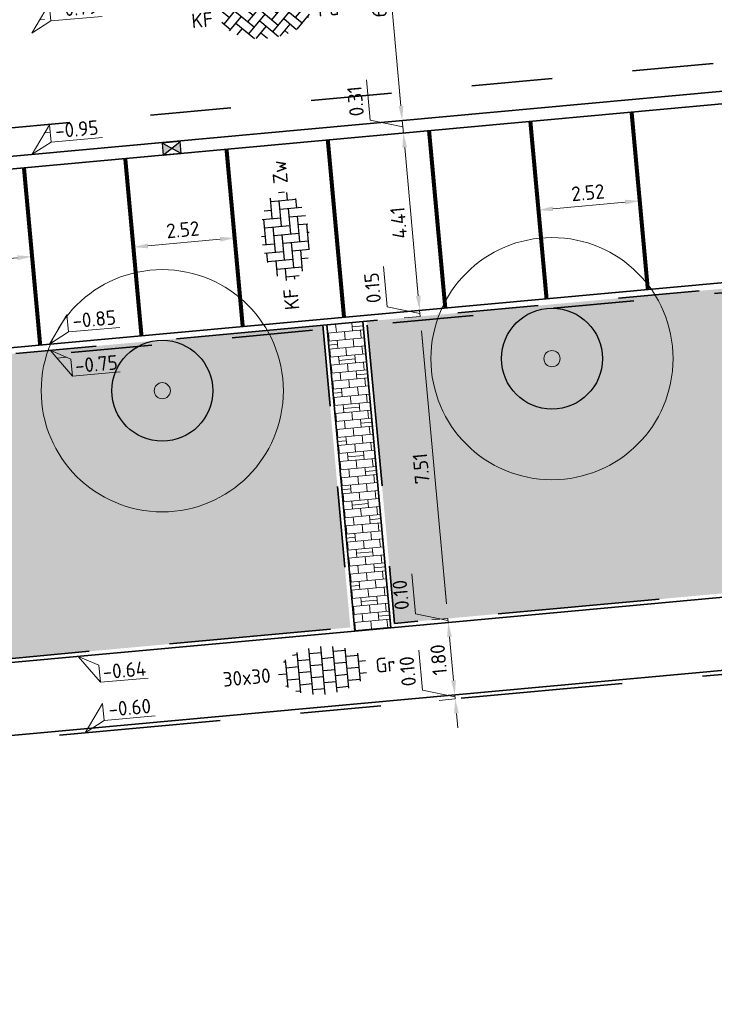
# Model space of a CAD drawing. Header units: metres. Extents: x 126075 to 126745, y 502461 to 502767.
# Tile 74 of 94: x 126603 to 126620, y 502689 to 502713. Entities that reach past the tile are written whole.
import ezdxf
from ezdxf.enums import TextEntityAlignment as Align

# ---------------------------------------------------------------- set-up
doc = ezdxf.new("R2010")
doc.units = ezdxf.units.M
doc.header["$PDSIZE"] = 1
for name, pattern in [('VH-OPSLUITBAND-SO', [10, 4, -2, 2, -2]), ('VH-TROTTOIRBAND-SO', [15, 5, -2, 2, -2, 2, -2]), ('VW-21-21_STREEP', [0.42, 0.21, -0.21]), ('ZZ-HIDDEN-SO', [4, 2, -2])]:
    doc.linetypes.add(name, pattern=pattern)
doc.layers.get('0').update_dxf_attribs({"linetype": 'CONTINUOUS'})
doc.layers.get('DEFPOINTS').update_dxf_attribs({"linetype": 'CONTINUOUS'})
for name, color, linetype, lineweight in [('B-WE-GR-BOOM-S', 90, 'CONTINUOUS', 18), ('B-XX-GR-BOOM-T25', 7, 'CONTINUOUS', 25), ('N-WE-GR-BEPLANTING-A-200', 92, 'CONTINUOUS', 18), ('N-WE-RI-HWA_KOLK-S-200', 154, 'CONTINUOUS', 25), ('N-WE-VH-GOOT_BSS_ACHTERKANT-G', 170, 'CONTINUOUS', 35), ('N-WE-VH-GOOT_BSS_VOORKANT-G', 170, 'CONTINUOUS', 35), ('N-WE-VH-HALFVERHARDING_GRASBETONSTEEN-A-200', 132, 'CONTINUOUS', 18), ('N-WE-VH-KANTOPSLUITING_BETONRUG-G', 7, 'ZZ-HIDDEN-SO', 35), ('N-WE-VH-KANTOPSLUITING_OPSLUITBAND_100X200-G', 150, 'VH-OPSLUITBAND-SO', 35), ('N-WE-VH-KANTOPSLUITING_TROTTOIRBAND_130X150_250-G', 210, 'VH-TROTTOIRBAND-SO', 35), ('N-WE-VH-KANTOPSLUITING_VOORKANTBAND-G', 50, 'CONTINUOUS', 35), ('N-WE-VH-MATERIAALGRENS-G', 7, 'ZZ-HIDDEN-SO', 35), ('N-WE-VH-OPENVERHARDING_BETONSTRAATSTEEN_KEIFORMAAT_ELLEBOOGVERBAND-S-200', 252, 'CONTINUOUS', 25), ('N-WE-VH-OPENVERHARDING_BETONSTRAATSTEEN_KEIFORMAAT_KEPERVERBAND-S-200', 252, 'CONTINUOUS', 25), ('N-WE-VH-OPENVERHARDING_TEGEL_300X300_DUN_HALFSTEENS-S-200', 252, 'CONTINUOUS', 25), ('N-WE-VW-MARKERING_PARKEERVAK-G', 7, 'VW-21-21_STREEP', 35), ('X-XX-AL-HOOGTELABEL-S-200', 7, 'CONTINUOUS', 18), ('X-XX-AL-M', 7, 'CONTINUOUS', 18)]:
    doc.layers.add(name, color=color, linetype=linetype, lineweight=lineweight)
doc.layers.add('vrije wortelruimte', color=4, linetype='CONTINUOUS', plot=False)
doc.styles.add('NLCS-ISO', font='NLCS-ISO.ttf')
doc.styles.add('NLCS-ISO-M200-T18', font='NLCS-ISO.ttf', dxfattribs={"height": 0.36})
doc.styles.add('NLCS-ISO-M200-T25', font='NLCS-ISO.ttf', dxfattribs={"height": 0.5})
doc.dimstyles.new('NLCS-M200-T18-PIJL_L2_H1', dxfattribs={"dimscale": 0.2, "dimtxt": 2.5, "dimasz": 1.8, "dimexe": 2, "dimexo": 2, "dimgap": 0.7, "dimtad": 1, "dimzin": 0, "dimdsep": 46, "dimtxsty": 'NLCS-ISO-M200-T18', "dimcen": 0, "dimdle": 2, "dimclrd": 256, "dimclre": 256, "dimclrt": 10, "dimadec": 1, "dimazin": 0, "dimtfac": 1, "dimtdec": 3, "dimtofl": 0, "dimtmove": 0, "dimatfit": 3, "dimfxl": 2, "dimfxlon": 1, "dimtfillclr": 256, "dimtolj": 1, "dimtzin": 0, "dimlwd": -1, "dimlwe": -1, "dimarcsym": 0})
pattern_1 = [(81.8131, (126553.07872, 502551.82295), (-0.18151854, 0.14277374), [0.0577352, -0.1732052]), (141.8131, (126553.07872, 502551.82295), (-0.21440496, -0.0858128), [0.0577352, -0.1732052]), (291.8131, (126553.07872, 502551.82295), (0.18151848, -0.142773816), [0.05, -0.35])]
pattern_2 = [(0, (0, 0), (0, 6.985), [5.08, -1.905]), (90, (0, 0), (-6.985, 4e-16), [5.08, -1.905])]

# ---------------------------------------------------------------- blocks, each defined once
blk = doc.blocks.new('B-SGR-BOOM_3E')
blk.add_circle((0, 0), 3)
at = {"linetype": 'Continuous'}
blk.add_circle((0, 0), 0.2, dxfattribs=at)
at = {"layer": 'vrije wortelruimte'}
blk.add_circle((0, 0), 1.25, dxfattribs=at)
at = {"layer": 'B-XX-GR-BOOM-T25', "style": 'NLCS-ISO-M200-T25'}
blk.add_attdef('SOORT', text='', height=0.5, dxfattribs=at).set_placement((0, -1.338), align=Align.MIDDLE_CENTER)
blk = doc.blocks.new('SVH-BSS_KEIFORMAAT_KEPER-SO')
for p, q in [((-2.62, 2.62), (-1.48, 1.48)), ((-2.23, 0.74), (0.01, 2.97)), ((-2.23, 2.23), (-1.61, 2.85)), ((-0.01, 2.97), (1.48, 1.48)), ((0.74, 2.23), (1.39, 2.88)), ((0.74, 0.74), (2.62, 2.62)), ((-5.2, 0.74), (-3.76, 2.18)), ((-5.2, -0.74), (-2.97, 1.48)), ((-4.61, 1.64), (-4.45, 1.48)), ((-3.7, 2.21), (-1.48, 0)), ((-2.23, -0.74), (0, 1.48)), ((-0.74, 2.23), (1.48, 0)), ((0.74, -0.74), (2.97, 1.48)), ((2.23, 2.23), (4.45, 0)), ((3.71, 0.74), (4.61, 1.64)), ((3.76, 2.18), (4.45, 1.48)), ((3.76, 2.18), (4.45, 1.48)), ((-5.3, 0.84), (-4.45, 0)), ((-4.61, -1.64), (-2.97, 0)), ((-3.71, 0.74), (-1.48, -1.48)), ((-2.23, -2.23), (0, 0)), ((-0.74, 0.74), (1.48, -1.48)), ((0.74, -2.23), (2.97, 0)), ((2.23, 0.74), (4.45, -1.48)), ((3.71, -0.74), (5.3, 0.84)), ((5.2, 0.74), (5.45, 0.49)), ((-5.45, -0.49), (-4.45, -1.48)), ((-3.71, -0.74), (-1.61, -2.85)), ((-0.74, -0.74), (1.39, -2.88)), ((2.23, -0.74), (3.7, -2.21)), ((3.76, -2.18), (5.45, -0.49)), ((5.2, -0.74), (5.3, -0.84)), ((-3.7, -2.21), (-2.97, -1.48)), ((-1.39, -2.88), (0, -1.48)), ((-0.74, -2.23), (0.01, -2.97)), ((1.61, -2.85), (2.97, -1.48)), ((2.23, -2.23), (2.62, -2.62)), ((-0.01, -2.97), (0, -2.97))]:
    blk.add_line(p, q)
at = {"style": 'NLCS-ISO'}
blk.add_attdef('FORMAAT', text='', height=1.8, dxfattribs=at).set_placement((-6.53, 0), align=Align.MIDDLE_RIGHT)
blk.add_attdef('KLEUR', text='', height=1.8, dxfattribs=at).set_placement((6.53, 0), align=Align.MIDDLE_LEFT)
at = {"style": 'NLCS-ISO', "flags": 1}
blk.add_attdef('FUNCTIE', text='', height=1.8, dxfattribs=at).set_placement((0, -3.98), align=Align.TOP_CENTER)
blk = doc.blocks.new('SVH-BSS_KEIFORMAAT_ELLEBOOG-SO')
for p, q in [((-3.04, 2.49), (-1.87, 2.49)), ((-2.92, 2.49), (-2.92, -0.66)), ((-1.87, 2.81), (-1.87, 0.39)), ((-0.82, 2.94), (-0.82, 1.44)), ((-0.82, 2.49), (2.33, 2.49)), ((0.23, 2.97), (0.23, 2.49)), ((1.28, 2.49), (1.28, -0.66)), ((2.33, 2.7), (2.33, 0.39)), ((-4.84, 1.44), (-2.92, 1.44)), ((-3.97, 1.44), (-3.97, -1.71)), ((-1.87, 1.44), (1.28, 1.44)), ((0.23, 1.44), (0.23, -1.71)), ((2.33, 1.44), (4.84, 1.44)), ((3.38, 2.35), (3.38, 1.44)), ((4.43, 1.44), (4.43, -1.71)), ((-5.48, 0.39), (-3.97, 0.39)), ((-5.02, 0.39), (-5.02, -1.24)), ((-2.92, 0.39), (0.23, 0.39)), ((-0.82, 0.39), (-0.82, -2.76)), ((1.28, 0.39), (4.43, 0.39)), ((3.38, 0.39), (3.38, -2.35)), ((5.48, 0.39), (5.48, -0.39)), ((-5.39, -0.66), (-5.02, -0.66)), ((-3.97, -0.66), (-0.82, -0.66)), ((-1.87, -0.66), (-1.87, -2.8)), ((0.23, -0.66), (3.38, -0.66)), ((2.33, -0.66), (2.33, -2.71)), ((4.43, -0.66), (5.39, -0.66)), ((-4.52, -1.71), (-1.87, -1.71)), ((-2.92, -1.71), (-2.92, -2.53)), ((-0.82, -1.71), (2.33, -1.71)), ((1.28, -1.71), (1.28, -2.9)), ((3.38, -1.71), (4.52, -1.71)), ((-1.87, -2.76), (1.28, -2.76)), ((0.23, -2.76), (0.23, -2.97))]:
    blk.add_line(p, q)
at = {"style": 'NLCS-ISO'}
blk.add_attdef('FORMAAT', text='', height=1.8, dxfattribs=at).set_placement((-6.53, 0), align=Align.MIDDLE_RIGHT)
blk.add_attdef('KLEUR', text='', height=1.8, dxfattribs=at).set_placement((6.53, 0), align=Align.MIDDLE_LEFT)
at = {"style": 'NLCS-ISO', "flags": 1}
blk.add_attdef('FUNCTIE', text='', height=1.8, dxfattribs=at).set_placement((0, -3.98), align=Align.TOP_CENTER)
blk = doc.blocks.new('SVH-TEGEL_300X300_DUN_HALFST-SO')
for p, q in [((-3, -2.5), (-3, 2.5)), ((-1.5, -2.86), (-1.5, 2.86)), ((0, -2.98), (0, 2.98)), ((1.5, -2.86), (1.5, 2.86)), ((3, -2.5), (3, 2.5)), ((-4.77, 1.5), (-4.5, 1.5)), ((-4.5, -1.73), (-4.5, 1.73)), ((-3.61, 2.25), (-3, 2.25)), ((-3, 1.5), (-1.5, 1.5)), ((-1.5, 2.25), (0, 2.25)), ((0, 1.5), (1.5, 1.5)), ((1.5, 2.25), (3, 2.25)), ((3, 1.5), (4.5, 1.5)), ((4.5, -1.73), (4.5, 1.73)), ((-5.53, 0), (-4.5, 0)), ((-4.5, 0.75), (-3, 0.75)), ((-3, 0), (-1.5, 0)), ((-1.5, 0.75), (0, 0.75)), ((0, 0), (1.5, 0)), ((1.5, 0.75), (3, 0.75)), ((3, 0), (4.5, 0)), ((4.5, 0.75), (5.35, 0.75)), ((-4.5, -0.75), (-3, -0.75)), ((-1.5, -0.75), (0, -0.75)), ((1.5, -0.75), (3, -0.75)), ((4.5, -0.75), (5.35, -0.75)), ((-4.77, -1.5), (-4.5, -1.5)), ((-3.61, -2.25), (-3, -2.25)), ((-3, -1.5), (-1.5, -1.5)), ((-1.5, -2.25), (0, -2.25)), ((0, -1.5), (1.5, -1.5)), ((1.5, -2.25), (3, -2.25)), ((3, -1.5), (4.5, -1.5))]:
    blk.add_line(p, q)
at = {"style": 'NLCS-ISO'}
blk.add_attdef('FORMAAT', text='', height=1.8, dxfattribs=at).set_placement((-6.53, 0), align=Align.MIDDLE_RIGHT)
blk.add_attdef('KLEUR', text='', height=1.8, dxfattribs=at).set_placement((6.53, 0), align=Align.MIDDLE_LEFT)
at = {"style": 'NLCS-ISO', "flags": 1}
blk.add_attdef('FUNCTIE', text='', height=1.8, dxfattribs=at).set_placement((0, -3.98), align=Align.TOP_CENTER)
blk = doc.blocks.new('*D69')
at = {"layer": 'DEFPOINTS', "color": 0, "transparency": 16777216}
for p in [(126619.89, 502699.038), (126613.655, 502698.468), (126620.054, 502697.246)]:
    blk.add_point(p, dxfattribs=at)
at = {"layer": 'X-XX-AL-M', "transparency": 16777216}
for p, q in [((126614.053, 502698.504), (126613.256, 502698.431)), ((126613.786, 502697.033), (126613.688, 502698.109)), ((126614.217, 502696.711), (126613.421, 502696.639))]:
    blk.add_line(p, q, dxfattribs=at)
for points in [[(126613.628, 502698.104), (126613.747, 502698.114), (126613.655, 502698.468)], [(126613.726, 502697.028), (126613.846, 502697.039), (126613.819, 502696.675)]]:
    blk.add_solid(points, dxfattribs=at)
at = {"layer": 'X-XX-AL-M', "color": 10, "transparency": 16777216, "insert": (126613.418, 502697.542), "char_height": 0.36, "attachment_point": 5, "rotation": 95.23, "style": 'NLCS-ISO-M200-T18'}
blk.add_mtext('\\A1;1.80', dxfattribs=at)
blk = doc.blocks.new('*D80')
at = {"layer": 'DEFPOINTS', "color": 0, "transparency": 16777216}
for p in [(126619.89, 502699.038), (126613.646, 502698.567), (126613.658, 502698.568)]:
    blk.add_point(p, dxfattribs=at)
at = {"layer": 'X-XX-AL-M', "transparency": 16777216}
for p, q in [((126612.842, 502698.681), (126612.751, 502699.677)), ((126613.613, 502698.926), (126613.58, 502699.284)), ((126613.65, 502698.517), (126612.842, 502698.681)), ((126613.646, 502698.567), (126613.247, 502698.531)), ((126614.053, 502698.504), (126613.256, 502698.431)), ((126613.655, 502698.468), (126613.646, 502698.567)), ((126613.688, 502698.109), (126613.72, 502697.751))]:
    blk.add_line(p, q, dxfattribs=at)
for points in [[(126613.553, 502698.92), (126613.673, 502698.931), (126613.646, 502698.567)], [(126613.628, 502698.104), (126613.747, 502698.114), (126613.655, 502698.468)]]:
    blk.add_solid(points, dxfattribs=at)
at = {"layer": 'X-XX-AL-M', "color": 10, "transparency": 16777216, "insert": (126612.478, 502699.15), "char_height": 0.36, "attachment_point": 5, "rotation": 95.23, "style": 'NLCS-ISO-M200-T18'}
blk.add_mtext('\\A1;0.10', dxfattribs=at)
blk = doc.blocks.new('*D81')
at = {"layer": 'DEFPOINTS', "color": 0, "transparency": 16777216}
for p in [(126612.961, 502706.051), (126612.973, 502706.052), (126613.658, 502698.568)]:
    blk.add_point(p, dxfattribs=at)
at = {"layer": 'X-XX-AL-M', "transparency": 16777216}
for p, q in [((126612.961, 502706.051), (126612.562, 502706.014)), ((126613.613, 502698.926), (126612.994, 502705.692)), ((126613.646, 502698.567), (126613.247, 502698.531))]:
    blk.add_line(p, q, dxfattribs=at)
for points in [[(126612.934, 502705.687), (126613.053, 502705.698), (126612.961, 502706.051)], [(126613.553, 502698.92), (126613.673, 502698.931), (126613.646, 502698.567)]]:
    blk.add_solid(points, dxfattribs=at)
at = {"layer": 'X-XX-AL-M', "color": 10, "transparency": 16777216, "insert": (126612.985, 502702.28), "char_height": 0.36, "attachment_point": 5, "rotation": 95.23, "style": 'NLCS-ISO-M200-T18'}
blk.add_mtext('\\A1;7.51', dxfattribs=at)
blk = doc.blocks.new('*D82')
at = {"layer": 'DEFPOINTS', "color": 0, "transparency": 16777216}
for p in [(126612.947, 502706.2), (126612.959, 502706.201), (126612.973, 502706.052)]:
    blk.add_point(p, dxfattribs=at)
at = {"layer": 'X-XX-AL-M', "transparency": 16777216}
for p, q in [((126612.146, 502706.289), (126612.054, 502707.285)), ((126612.914, 502706.559), (126612.881, 502706.917)), ((126612.954, 502706.125), (126612.146, 502706.289)), ((126612.947, 502706.2), (126612.549, 502706.164)), ((126612.961, 502706.051), (126612.947, 502706.2)), ((126612.961, 502706.051), (126612.562, 502706.014)), ((126612.994, 502705.692), (126613.026, 502705.334))]:
    blk.add_line(p, q, dxfattribs=at)
for points in [[(126612.854, 502706.553), (126612.974, 502706.564), (126612.947, 502706.2)], [(126612.934, 502705.687), (126613.053, 502705.698), (126612.961, 502706.051)]]:
    blk.add_solid(points, dxfattribs=at)
at = {"layer": 'X-XX-AL-M', "color": 10, "transparency": 16777216, "insert": (126611.781, 502706.758), "char_height": 0.36, "attachment_point": 5, "rotation": 95.23, "style": 'NLCS-ISO-M200-T18'}
blk.add_mtext('\\A1;0.15', dxfattribs=at)
blk = doc.blocks.new('*D83')
at = {"layer": 'DEFPOINTS', "color": 0, "transparency": 16777216}
for p in [(126612.545, 502710.592), (126612.557, 502710.593), (126612.959, 502706.201)]:
    blk.add_point(p, dxfattribs=at)
at = {"layer": 'X-XX-AL-M', "transparency": 16777216}
for p, q in [((126612.545, 502710.592), (126612.147, 502710.555)), ((126612.914, 502706.559), (126612.578, 502710.233)), ((126612.947, 502706.2), (126612.549, 502706.164))]:
    blk.add_line(p, q, dxfattribs=at)
for points in [[(126612.518, 502710.228), (126612.638, 502710.239), (126612.545, 502710.592)], [(126612.854, 502706.553), (126612.974, 502706.564), (126612.947, 502706.2)]]:
    blk.add_solid(points, dxfattribs=at)
at = {"layer": 'X-XX-AL-M', "color": 10, "transparency": 16777216, "insert": (126612.427, 502708.367), "char_height": 0.36, "attachment_point": 5, "rotation": 95.23, "style": 'NLCS-ISO-M200-T18'}
blk.add_mtext('\\A1;4.41', dxfattribs=at)
blk = doc.blocks.new('*D84')
at = {"layer": 'DEFPOINTS', "color": 0, "transparency": 16777216}
for p in [(126612.516, 502710.905), (126612.622, 502710.915), (126612.557, 502710.593)]:
    blk.add_point(p, dxfattribs=at)
at = {"layer": 'X-XX-AL-M', "transparency": 16777216}
for p, q in [((126611.722, 502710.913), (126611.631, 502711.908)), ((126612.483, 502711.264), (126612.451, 502711.622)), ((126612.531, 502710.749), (126611.722, 502710.913)), ((126612.516, 502710.905), (126612.118, 502710.869)), ((126612.545, 502710.592), (126612.516, 502710.905)), ((126612.545, 502710.592), (126612.147, 502710.555)), ((126612.578, 502710.233), (126612.611, 502709.875))]:
    blk.add_line(p, q, dxfattribs=at)
for points in [[(126612.424, 502711.258), (126612.543, 502711.269), (126612.516, 502710.905)], [(126612.518, 502710.228), (126612.638, 502710.239), (126612.545, 502710.592)]]:
    blk.add_solid(points, dxfattribs=at)
at = {"layer": 'X-XX-AL-M', "color": 10, "transparency": 16777216, "insert": (126611.358, 502711.381), "char_height": 0.36, "attachment_point": 5, "rotation": 95.23, "style": 'NLCS-ISO-M200-T18'}
blk.add_mtext('\\A1;0.31', dxfattribs=at)
blk = doc.blocks.new('*D85')
at = {"layer": 'DEFPOINTS', "color": 0, "transparency": 16777216}
for p in [(126611.844, 502716.868), (126611.969, 502716.879), (126612.622, 502710.915)]:
    blk.add_point(p, dxfattribs=at)
at = {"layer": 'X-XX-AL-M', "transparency": 16777216}
for p, q in [((126611.969, 502716.879), (126612.368, 502716.916)), ((126612.483, 502711.264), (126612.002, 502716.521)), ((126612.516, 502710.905), (126612.118, 502710.869))]:
    blk.add_line(p, q, dxfattribs=at)
for points in [[(126611.943, 502716.515), (126612.062, 502716.526), (126611.969, 502716.879)], [(126612.424, 502711.258), (126612.543, 502711.269), (126612.516, 502710.905)]]:
    blk.add_solid(points, dxfattribs=at)
at = {"layer": 'X-XX-AL-M', "color": 10, "transparency": 16777216, "insert": (126611.924, 502713.863), "char_height": 0.36, "attachment_point": 5, "rotation": 95.23, "style": 'NLCS-ISO-M200-T18'}
blk.add_mtext('\\A1;6.00', dxfattribs=at)
blk = doc.blocks.new('*D86')
at = {"layer": 'DEFPOINTS', "color": 0, "transparency": 16777216}
for p in [(126620.054, 502697.246), (126613.828, 502696.575), (126613.835, 502696.576)]:
    blk.add_point(p, dxfattribs=at)
at = {"layer": 'X-XX-AL-M', "transparency": 16777216}
for p, q in [((126613.015, 502696.789), (126612.924, 502697.785)), ((126613.786, 502697.033), (126613.753, 502697.392)), ((126613.823, 502696.625), (126613.015, 502696.789)), ((126614.217, 502696.711), (126613.421, 502696.639)), ((126613.828, 502696.575), (126613.43, 502696.539)), ((126613.819, 502696.675), (126613.828, 502696.575)), ((126613.861, 502696.217), (126613.894, 502695.858))]:
    blk.add_line(p, q, dxfattribs=at)
for points in [[(126613.726, 502697.028), (126613.846, 502697.039), (126613.819, 502696.675)], [(126613.801, 502696.211), (126613.921, 502696.222), (126613.828, 502696.575)]]:
    blk.add_solid(points, dxfattribs=at)
at = {"layer": 'X-XX-AL-M', "color": 10, "transparency": 16777216, "insert": (126612.651, 502697.258), "char_height": 0.36, "attachment_point": 5, "rotation": 95.23, "style": 'NLCS-ISO-M200-T18'}
blk.add_mtext('\\A1;0.10', dxfattribs=at)
blk = doc.blocks.new('*D141')
at = {"layer": 'DEFPOINTS', "color": 0, "transparency": 16777216}
for p in [(126603.344, 502707.535), (126600.573, 502707.282), (126600.573, 502707.282)]:
    blk.add_point(p, dxfattribs=at)
at = {"layer": 'X-XX-AL-M', "transparency": 16777216}
for p, q in [((126603.344, 502707.535), (126603.308, 502707.934)), ((126602.986, 502707.503), (126600.932, 502707.315)), ((126600.573, 502707.282), (126600.61, 502706.883))]:
    blk.add_line(p, q, dxfattribs=at)
for points in [[(126602.98, 502707.562), (126602.991, 502707.443), (126603.344, 502707.535)], [(126600.926, 502707.374), (126600.937, 502707.255), (126600.573, 502707.282)]]:
    blk.add_solid(points, dxfattribs=at)
at = {"layer": 'X-XX-AL-M', "color": 10, "transparency": 16777216, "insert": (126601.93, 502707.727), "char_height": 0.36, "attachment_point": 5, "rotation": 5.2298, "style": 'NLCS-ISO-M200-T18'}
blk.add_mtext('\\A1;2.78', dxfattribs=at)
blk = doc.blocks.new('*D142')
at = {"layer": 'DEFPOINTS', "color": 0, "transparency": 16777216}
for p in [(126618.401, 502708.914), (126618.401, 502708.914), (126615.892, 502708.684)]:
    blk.add_point(p, dxfattribs=at)
at = {"layer": 'X-XX-AL-M', "transparency": 16777216}
for p, q in [((126618.401, 502708.914), (126618.365, 502709.312)), ((126615.892, 502708.684), (126615.855, 502709.082)), ((126616.25, 502708.717), (126618.043, 502708.881))]:
    blk.add_line(p, q, dxfattribs=at)
for points in [[(126618.037, 502708.941), (126618.048, 502708.821), (126618.401, 502708.914)], [(126616.245, 502708.776), (126616.256, 502708.657), (126615.892, 502708.684)]]:
    blk.add_solid(points, dxfattribs=at)
at = {"layer": 'X-XX-AL-M', "color": 10, "transparency": 16777216, "insert": (126617.117, 502709.117), "char_height": 0.36, "attachment_point": 5, "rotation": 5.2298, "style": 'NLCS-ISO-M200-T18'}
blk.add_mtext('\\A1;2.52', dxfattribs=at)
blk = doc.blocks.new('*D148')
at = {"layer": 'DEFPOINTS', "color": 0, "transparency": 16777216}
for p in [(126608.363, 502707.995), (126608.363, 502707.995), (126605.854, 502707.765)]:
    blk.add_point(p, dxfattribs=at)
at = {"layer": 'X-XX-AL-M', "transparency": 16777216}
for p, q in [((126605.854, 502707.765), (126605.817, 502708.163)), ((126606.212, 502707.798), (126608.005, 502707.962)), ((126608.363, 502707.995), (126608.4, 502707.596))]:
    blk.add_line(p, q, dxfattribs=at)
for points in [[(126607.999, 502708.022), (126608.01, 502707.902), (126608.363, 502707.995)], [(126606.207, 502707.858), (126606.218, 502707.738), (126605.854, 502707.765)]]:
    blk.add_solid(points, dxfattribs=at)
at = {"layer": 'X-XX-AL-M', "color": 10, "transparency": 16777216, "insert": (126607.079, 502708.199), "char_height": 0.36, "attachment_point": 5, "rotation": 5.2298, "style": 'NLCS-ISO-M200-T18'}
blk.add_mtext('\\A1;2.52', dxfattribs=at)
blk = doc.blocks.new('SRI-KOLK_STRAAT-SO')
h = blk.add_hatch(color=256)
h.dxf.hatch_style = 1
h.paths.add_polyline_path([(-1.125, 1.5), (-1.125, 0), (0, 0.75)])
h.paths.add_polyline_path([(1.125, 1.5), (0, 0.75), (1.125, 0)])
for p, q in [((-1.125, 0), (1.125, 1.5)), ((1.125, 0), (-1.125, 1.5))]:
    blk.add_line(p, q)
blk.add_lwpolyline([(-1.125, 0), (1.125, 0), (1.125, 1.5), (-1.125, 1.5)], close=True)
blk = doc.blocks.new('SZZ-HOOGTELABEL_02-SO')
h = blk.add_hatch()
h.set_pattern_fill('ANGLE', color=256)
h.set_pattern_definition(pattern_2)
h.paths.add_polyline_path([(2.46, 3.44), (0, 0), (2.46, 1.31)])
for p, q in [((2.46, 3.44), (0, 0)), ((2.46, 1.31), (2.46, 3.44)), ((0, 0), (2.46, 1.31)), ((8.84, 1.31), (2.46, 1.31))]:
    blk.add_line(p, q)
at = {"style": 'NLCS-ISO'}
blk.add_attdef('...', text='', height=1.8, dxfattribs=at).set_placement((5.77, 2.62), align=Align.MIDDLE)
blk = doc.blocks.new('SZZ-HOOGTELABEL_04-SO')
h = blk.add_hatch()
h.set_pattern_fill('ANGLE', color=256)
h.set_pattern_definition(pattern_2)
h.paths.add_polyline_path([(2.46, -1.31), (0, 0), (2.46, -3.44)])
for p, q in [((0, 0), (2.46, -1.31)), ((2.46, -3.44), (0, 0)), ((2.46, -1.31), (2.46, -3.44)), ((8.4, -3.44), (2.46, -3.44))]:
    blk.add_line(p, q)
at = {"style": 'NLCS-ISO'}
blk.add_attdef('...', text='', height=1.8, dxfattribs=at).set_placement((5.55, -2.2), align=Align.MIDDLE)

msp = doc.modelspace()

# ---------------------------------------------------------------- hatches: boundary and pattern name
at = {"layer": 'N-WE-GR-BEPLANTING-A-200', "transparency": 33554559}
h = msp.add_hatch(dxfattribs=at)
h.set_pattern_fill('AGR-BEPLANTING_SOORT_01-SO', color=256, scale=0.2, pattern_type=2)
h.set_pattern_definition(pattern_1)
edge = h.paths.add_edge_path()
edge.add_line((126600.235, 502709.329), (126599.937, 502709.302))
edge.add_line((126599.937, 502709.302), (126599.909, 502709.6))
edge.add_arc((126600.351, 502704.77), 4.85, 95.2298, 185.2335)
edge.add_line((126595.522, 502704.327), (126596.191, 502697.019))
edge.add_line((126596.191, 502697.019), (126596.788, 502697.074))
edge.add_line((126596.788, 502697.074), (126596.793, 502697.023))
edge.add_line((126596.793, 502697.023), (126611.231, 502698.345))
edge.add_line((126611.231, 502698.345), (126610.546, 502705.83))
edge.add_line((126610.546, 502705.83), (126600.639, 502704.923))
edge.add_line((126600.639, 502704.923), (126600.235, 502709.329))
h = msp.add_hatch(dxfattribs=at)
h.set_pattern_fill('AGR-BEPLANTING_SOORT_01-SO', color=256, scale=0.2, pattern_type=2)
h.set_pattern_definition(pattern_1)
h.paths.add_polyline_path([(126621.356, 502699.272), (126620.67, 502706.756), (126611.642, 502705.93), (126612.327, 502698.445)])
at = {"layer": 'N-WE-VH-HALFVERHARDING_GRASBETONSTEEN-A-200', "transparency": 33554687}
h = msp.add_hatch(dxfattribs=at)
h.set_pattern_fill('AVH-GRASBETONSTEEN_03-SO', color=256, scale=0.2, pattern_type=2)
h.set_pattern_definition([(275.23, (126645.91974, 502709.06636), (0.2173981, -0.1809366), [0.2, -0.2]), (5.23, (126645.91974, 502709.06636), (-0.0182307, 0.1991674), []), (5.23, (126645.92885, 502708.96677), (0.434796, -0.3618733), [0.4, -0.8])])
h.paths.add_polyline_path([(126612.236, 502698.338), (126611.542, 502705.921), (126610.646, 502705.839), (126611.34, 502698.256)])

# ---------------------------------------------------------------- linework, layer by layer
at = {"layer": 'N-WE-VH-GOOT_BSS_ACHTERKANT-G'}
msp.add_lwpolyline([(126623.501, 502711.595), (126600.352, 502709.476)], dxfattribs=at)
at = {"layer": 'N-WE-VH-GOOT_BSS_VOORKANT-G'}
msp.add_lwpolyline([(126623.9, 502711.947), (126599.896, 502709.75)], dxfattribs=at)
at = {"layer": 'N-WE-VH-KANTOPSLUITING_BETONRUG-G', "flags": 128}
msp.add_lwpolyline([(126662.559, 502702.795), (126661.858, 502710.402, 0.414058), (126656.696, 502714.697, 0.414214), (126656.515, 502714.48), (126656.927, 502709.973), (126628.302, 502707.353), (126627.894, 502711.81, 0.414214), (126627.622, 502712.036), (126623.973, 502711.702, 0.414214), (126623.747, 502711.43), (126624.155, 502706.975), (126600.548, 502704.814), (126600.136, 502709.32)], format="xyb", dxfattribs=at)
at = {"layer": 'N-WE-VH-KANTOPSLUITING_OPSLUITBAND_100X200-G', "flags": 128}
for points in [[(126620.67, 502706.756), (126621.355, 502699.273), (126612.327, 502698.446), (126611.642, 502705.93)], [(126596.793, 502697.024), (126611.231, 502698.346), (126610.546, 502705.83)], [(126609.917, 502625.775), (126605.268, 502625.343), (126598.868, 502695.206), (126655.332, 502700.374), (126659.023, 502660.043), (126646.924, 502658.936)]]:
    msp.add_lwpolyline(points, dxfattribs=at)
at = {"layer": 'N-WE-VH-KANTOPSLUITING_TROTTOIRBAND_130X150_250-G', "flags": 128}
msp.add_lwpolyline([(126662.061, 502702.749), (126662.658, 502702.804), (126661.958, 502710.411, 0.414058), (126656.686, 502714.797, 0.414214), (126656.415, 502714.471), (126656.818, 502710.064), (126628.392, 502707.462), (126627.993, 502711.819, 0.414214), (126627.613, 502712.135), (126623.964, 502711.801, 0.414214), (126623.647, 502711.421), (126624.046, 502707.065), (126600.639, 502704.923), (126600.235, 502709.329)], format="xyb", dxfattribs=at)
at = {"layer": 'N-WE-VH-KANTOPSLUITING_VOORKANTBAND-G'}
msp.add_lwpolyline([(126599.896, 502709.75, -0.414214), (126600.385, 502709.343), (126600.747, 502705.385, 0.414214), (126601.073, 502705.113), (126623.584, 502707.174, 0.414214), (126623.855, 502707.5), (126623.498, 502711.407, -0.414214), (126623.95, 502711.951), (126627.599, 502712.285, -0.414214), (126628.143, 502711.832), (126628.501, 502707.924, 0.414214), (126628.827, 502707.652), (126656.357, 502710.172, 0.414214), (126656.628, 502710.498), (126656.266, 502714.457, -0.414214), (126656.673, 502714.946, -0.414058), (126662.107, 502710.425), (126662.822, 502702.668), (126662.075, 502702.599)], format="xyb", dxfattribs=at)
at = {"layer": 'N-WE-VH-KANTOPSLUITING_VOORKANTBAND-G', "flags": 128}
for points in [[(126620.77, 502706.766), (126621.464, 502699.182), (126612.236, 502698.338), (126611.542, 502705.921)], [(126610.646, 502705.839), (126611.34, 502698.256), (126596.205, 502696.87)], [(126609.926, 502625.675), (126605.178, 502625.235), (126598.759, 502695.297), (126655.422, 502700.483), (126659.132, 502659.953), (126646.933, 502658.836)]]:
    msp.add_lwpolyline(points, dxfattribs=at)
at = {"layer": 'N-WE-VH-MATERIAALGRENS-G', "flags": 128}
msp.add_lwpolyline([(126669.649, 502636.296), (126662.804, 502710.489, 0.414058), (126656.609, 502715.643), (126599.87, 502710.45, 0.4162), (126594.675, 502704.25, 0.4162)], format="xyb", dxfattribs=at)
msp.add_lwpolyline([(126611.34, 502698.256), (126612.236, 502698.338)], dxfattribs=at)
at = {"layer": 'N-WE-VW-MARKERING_PARKEERVAK-G', "ltscale": 5, "const_width": 0.1}
for points in [[(126618.602, 502706.718), (126618.2, 502711.109)], [(126616.093, 502706.488), (126615.691, 502710.88)], [(126613.583, 502706.258), (126613.181, 502710.65)], [(126611.074, 502706.029), (126610.672, 502710.42)], [(126608.564, 502705.799), (126608.162, 502710.191)], [(126606.055, 502705.569), (126605.653, 502709.961)], [(126603.545, 502705.34), (126603.143, 502709.731)]]:
    msp.add_lwpolyline(points, dxfattribs=at)

# ---------------------------------------------------------------- block references
at = {"layer": 'B-WE-GR-BOOM-S', "rotation": 5.229815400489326}
for p in [(126616.227, 502705.004), (126606.57, 502704.209)]:
    msp.add_blockref('B-SGR-BOOM_3E', p, dxfattribs=at)
at = {"layer": 'N-WE-RI-HWA_KOLK-S-200', "xscale": 0.2, "yscale": 0.2, "zscale": 0.2, "rotation": 5.229815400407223}
msp.add_blockref('SRI-KOLK_STRAAT-SO', (126606.817, 502710.067), dxfattribs=at)
at = {"layer": 'N-WE-VH-OPENVERHARDING_BETONSTRAATSTEEN_KEIFORMAAT_ELLEBOOGVERBAND-S-200', "xscale": 0.2, "yscale": 0.2, "zscale": 0.2, "rotation": 95.22981540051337}
msp.add_blockref('SVH-BSS_KEIFORMAAT_ELLEBOOG-SO', (126609.625, 502708.038), dxfattribs=at).add_auto_attribs({'FORMAAT': 'KF', 'KLEUR': 'Zw'})
at = {"layer": 'N-WE-VH-OPENVERHARDING_BETONSTRAATSTEEN_KEIFORMAAT_KEPERVERBAND-S-200', "xscale": 0.2, "yscale": 0.2, "zscale": 0.2, "rotation": 5.229815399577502}
msp.add_blockref('SVH-BSS_KEIFORMAAT_KEPER-SO', (126609.122, 502713.534), dxfattribs=at).add_auto_attribs({'FORMAAT': 'KF', 'KLEUR': 'Pa'})
at = {"layer": 'N-WE-VH-OPENVERHARDING_TEGEL_300X300_DUN_HALFSTEENS-S-200', "xscale": 0.2, "yscale": 0.2, "zscale": 0.2, "rotation": 5.229815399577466}
msp.add_blockref('SVH-TEGEL_300X300_DUN_HALFST-SO', (126610.554, 502697.28), dxfattribs=at).add_auto_attribs({'FORMAAT': '30x30', 'KLEUR': 'Gr'})
at = {"layer": 'X-XX-AL-HOOGTELABEL-S-200', "xscale": 0.2, "yscale": 0.2, "zscale": 0.2}
for name, p, rotation, values in [('SZZ-HOOGTELABEL_02-SO', (126603.339, 502713.066), 5.03776143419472, {'...': '-0.79'}), ('SZZ-HOOGTELABEL_02-SO', (126603.348, 502710.066), 5.03776143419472, {'...': '-0.95'}), ('SZZ-HOOGTELABEL_02-SO', (126603.779, 502705.361), 5.03776143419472, {'...': '-0.85'}), ('SZZ-HOOGTELABEL_04-SO', (126603.792, 502705.212), 5.037761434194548, {'...': '-0.75'}), ('SZZ-HOOGTELABEL_04-SO', (126604.486, 502697.628), 5.037761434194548, {'...': '-0.64'}), ('SZZ-HOOGTELABEL_02-SO', (126604.66, 502695.736), 5.03776143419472, {'...': '-0.60'})]:
    msp.add_blockref(name, p, dxfattribs=dict(at, rotation=rotation)).add_auto_attribs(values)

# ---------------------------------------------------------------- dimensions: what is measured, and where the dimension line sits
at = {"layer": 'X-XX-AL-M'}
for base, p1, p2, picture, middle in [((126611.969, 502716.879), (126612.622, 502710.915), (126611.844, 502716.868), '*D85', (126611.924, 502713.863)), ((126612.516, 502710.905), (126612.557, 502710.593), (126612.622, 502710.915), '*D84', (126611.391, 502711.023)), ((126612.545, 502710.592), (126612.959, 502706.201), (126612.557, 502710.593), '*D83', (126612.427, 502708.367)), ((126612.947, 502706.2), (126612.973, 502706.052), (126612.959, 502706.201), '*D82', (126611.814, 502706.4)), ((126612.9607, 502706.0507), (126613.6576, 502698.5682), (126612.9726, 502706.0518), '*D81', (126612.9845, 502702.2797)), ((126613.646, 502698.567), (126619.89, 502699.038), (126613.658, 502698.568), '*D80', (126612.511, 502698.792)), ((126613.828, 502696.575), (126620.054, 502697.246), (126613.835, 502696.576), '*D86', (126612.684, 502696.899))]:
    dim = msp.add_linear_dim(base=base, p1=p1, p2=p2, angle=275.23, dimstyle='NLCS-M200-T18-PIJL_L2_H1', override={"dimtmove": 1}, dxfattribs=at)
    dim.commit()
    dim.dimension.update_dxf_attribs({"geometry": picture, "text_midpoint": middle})
for p1, p2, distance, picture, middle in [((126615.892, 502708.684), (126618.401, 502708.914), 0, '*D142', (126617.117, 502709.117)), ((126605.854, 502707.765), (126608.363, 502707.995), 0, '*D148', (126607.079, 502708.199)), ((126603.344, 502707.535), (126600.573, 502707.282), 0, '*D141', (126601.93, 502707.727)), ((126620.054, 502697.246), (126619.89, 502699.038), 6.261, '*D69', (126613.418, 502697.542))]:
    dim = msp.add_aligned_dim(p1=p1, p2=p2, distance=distance, dimstyle='NLCS-M200-T18-PIJL_L2_H1', dxfattribs=at)
    dim.commit()
    dim.dimension.update_dxf_attribs({"geometry": picture, "text_midpoint": middle})

doc.saveas('drawing.dxf')
